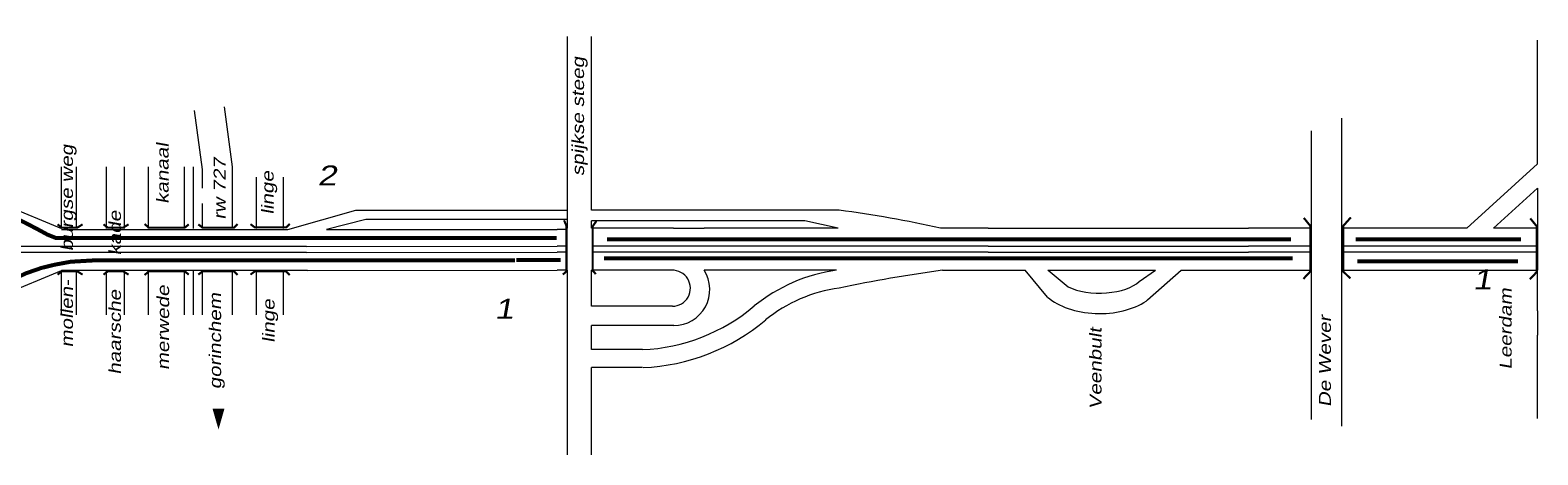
# Model space of a CAD drawing. Header units: metres. Extents: x 534 to 2631, y -2348 to -1484.
# Tile 6 of 10: x 1878 to 2066, y -1873 to -1820. Entities that reach past the tile are written whole.
import ezdxf

# ---------------------------------------------------------------- set-up
doc = ezdxf.new("R2010")
doc.units = ezdxf.units.M
doc.linetypes.add('ACAD_ISO03W100', pattern=[30, 12, -18])
doc.linetypes.add('DASHDOT', pattern=[1, 0.5, -0.25, 0, -0.25])
doc.layers.get('0').update_dxf_attribs({"lineweight": 0})
for name, color, linetype, lineweight in [('ROUTE8STROOIEN', 90, 'Continuous', 0), ('ROUTE8TEXT', 4, 'DASHDOT', 0), ('STROOI', 7, 'Continuous', 0), ('Text', 7, 'Continuous', 0)]:
    doc.layers.add(name, color=color, linetype=linetype, lineweight=lineweight)
doc.styles.add('ISO25', font='ARIALN.TTF', dxfattribs={"width": 1.5, "oblique": 10})

msp = doc.modelspace()

# ---------------------------------------------------------------- linework, layer by layer
at = {"ltscale": 0.5}
for p, q in [((2041.79, -1850.14), (2041.79, -1831.13)), ((1947.92, -1834.94), (1947.92, -1832.69)), ((2037.95, -1832.71), (2037.95, -1868.8)), ((1947.92, -1840.39), (1947.92, -1837.96)), ((1918.38, -1842.67), (1909.88, -1845.09)), ((1944.89, -1842.67), (1918.38, -1842.67)), ((1978.88, -1842.64), (1947.92, -1842.64)), ((1919.68, -1843.8), (1914.76, -1845.06)), ((1944.8, -1843.8), (1919.68, -1843.8)), ((1974.59, -1843.98), (1947.92, -1843.98)), ((1978.78, -1844.89), (1974.59, -1843.98)), ((1909.88, -1845.09), (1909.84, -1845.1)), ((1914.76, -1845.06), (1943.59, -1845.06)), ((1958.17, -1844.89), (1961.99, -1844.89)), ((1997.52, -1844.89), (2030.12, -1844.89)), ((2066.26, -1844.97), (2066.26, -1850.14)), ((1912.24, -1847.18), (1943.59, -1847.13)), ((1912.24, -1847.93), (1943.59, -1847.88)), ((1997.52, -1847.13), (2030.12, -1847.13)), ((1997.52, -1847.88), (2030.12, -1847.88)), ((1912.38, -1850.18), (1943.59, -1850.14)), ((1997.52, -1850.14), (2002.17, -1850.14)), ((2002.17, -1850.14), (2002.17, -1850.14)), ((2004.96, -1853.5), (2002.17, -1850.14)), ((2004.98, -1850.14), (2018.45, -1850.14)), ((2005.02, -1850.17), (2004.98, -1850.14)), ((2007.56, -1852.25), (2005.02, -1850.17)), ((2016.41, -1851.55), (2018.45, -1850.14)), ((2017.45, -1853.86), (2021.68, -1850.14)), ((2021.68, -1850.14), (2030.12, -1850.14)), ((2021.68, -1850.14), (2021.68, -1850.14)), ((2057.32, -1850.14), (2060.67, -1850.14)), ((2017.45, -1853.86), (2017.3, -1854)), ((2066.26, -1855.21), (2066.26, -1858.25))]:
    msp.add_line(p, q, dxfattribs=at)
at = {"color": 1, "linetype": 'ACAD_ISO03W100', "ltscale": 0.1, "const_width": 0.5, "flags": 128}
for points in [[(1902.92, -1846.1), (1880.86, -1846.1), (1879.86, -1845.7), (1878.57, -1845), (1876.9, -1844.13), (1875.15, -1843.31), (1874.33, -1843.04), (1873.2, -1842.86), (1848.43, -1842.86)], [(1848.43, -1851.41), (1874.58, -1851.41), (1875.48, -1851.3), (1877.17, -1850.52), (1879.07, -1849.86), (1880.7, -1849.46), (1882.75, -1849.08), (1885.88, -1848.9), (1938.32, -1848.9)]]:
    msp.add_lwpolyline(points, dxfattribs=at)
at = {"ltscale": 0.5}
for centre, major_axis, ratio, start_param, end_param in [((2011.46, -1850.44), (-5.5, 0), 0.465116, 7.058853, 8.975106), ((2011.46, -1850.89), (-7.84, 0), 0.595222, 6.877331, 8.695252)]:
    msp.add_ellipse(centre, major_axis=major_axis, ratio=ratio, start_param=start_param, end_param=end_param, dxfattribs=at)
at = {"layer": 'ROUTE8STROOIEN', "ltscale": 0.5, "const_width": 0.5}
for points in [[(1943.54, -1846.1), (1902.92, -1846.1)], [(2035.42, -1846.29), (1949.85, -1846.29)], [(2064.2, -1846.29), (2043.5, -1846.29)], [(1949.45, -1848.66), (2035.61, -1848.66)], [(1938.52, -1848.85), (1944.04, -1848.85)], [(2043.7, -1849.05), (2063.81, -1849.05)]]:
    msp.add_lwpolyline(points, dxfattribs=at)
at = {"layer": 'STROOI', "color": 7}
for p, q in [((1944.92, -1831.86), (1944.92, -1820.91)), ((1947.92, -1832.69), (1947.92, -1820.91)), ((2066.26, -1836.86), (2066.26, -1821.37)), ((1899.25, -1837.56), (1898.25, -1830.17)), ((1903, -1837.2), (1901.99, -1829.7)), ((1944.92, -1844.88), (1944.92, -1831.86)), ((1947.92, -1837.96), (1947.92, -1834.94)), ((1881.61, -1844.93), (1881.61, -1837.2)), ((1883.49, -1844.93), (1883.49, -1837.2)), ((1887.24, -1844.93), (1887.24, -1837.2)), ((1889.49, -1844.93), (1889.49, -1837.2)), ((1892.49, -1844.93), (1892.49, -1837.2)), ((1897, -1844.93), (1897, -1837.2)), ((1898.12, -1844.93), (1898.12, -1837.2)), ((1903, -1844.93), (1903, -1837.2)), ((2066.26, -1836.86), (2057.41, -1844.89)), ((1899.25, -1839.88), (1899.25, -1837.56)), ((1906, -1844.91), (1906, -1838.51)), ((1909.38, -1844.91), (1909.38, -1838.51)), ((1947.92, -1842.64), (1947.92, -1840.39)), ((2066.26, -1839.9), (2060.75, -1844.89)), ((2066.26, -1839.9), (2066.26, -1844.97)), ((1874.38, -1841.93), (1881.61, -1844.93)), ((1899.25, -1844.93), (1899.25, -1841.81)), ((1947.92, -1844.88), (1947.92, -1843.98)), ((1909.84, -1845.1), (1881.61, -1845.1)), ((1944.92, -1845.06), (1943.59, -1845.06)), ((1958.17, -1844.89), (1947.92, -1844.89)), ((1978.78, -1844.89), (1961.99, -1844.89)), ((1997.52, -1844.89), (1991.57, -1844.89)), ((2038.04, -1844.89), (2030.12, -1844.89)), ((2057.41, -1844.89), (2041.79, -1844.89)), ((2066.26, -1844.89), (2060.75, -1844.89)), ((1912.24, -1847.18), (1848.43, -1847.18)), ((1912.24, -1847.93), (1848.43, -1847.93)), ((1944.78, -1847.13), (1943.59, -1847.13)), ((1944.78, -1847.88), (1943.59, -1847.88)), ((1997.52, -1847.13), (1948.07, -1847.13)), ((1997.52, -1847.88), (1948.07, -1847.88)), ((2038.04, -1847.13), (2030.12, -1847.13)), ((2038.04, -1847.88), (2030.12, -1847.88)), ((2066.26, -1847.13), (2041.79, -1847.13)), ((2066.26, -1847.88), (2041.79, -1847.88)), ((1874.38, -1853.18), (1881.61, -1850.18)), ((1912.38, -1850.18), (1881.61, -1850.18)), ((1881.61, -1855.71), (1881.61, -1850.18)), ((1883.49, -1855.71), (1883.49, -1850.18)), ((1887.24, -1855.71), (1887.24, -1850.18)), ((1889.49, -1855.71), (1889.49, -1850.18)), ((1892.49, -1855.71), (1892.49, -1850.18)), ((1897, -1855.71), (1897, -1850.18)), ((1898.12, -1855.71), (1898.12, -1850.18)), ((1899.25, -1855.71), (1899.25, -1850.18)), ((1903, -1855.71), (1903, -1850.18)), ((1906, -1855.71), (1906, -1850.18)), ((1909.38, -1855.71), (1909.38, -1850.18)), ((1944.92, -1850.14), (1943.59, -1850.14)), ((1944.92, -1873.21), (1944.92, -1850.14)), ((1958.09, -1850.14), (1947.92, -1850.14)), ((1947.92, -1854.64), (1947.92, -1850.14)), ((1978.57, -1850.14), (1961.99, -1850.14)), ((1991.8, -1850.14), (1997.52, -1850.14)), ((2030.12, -1850.14), (2038.04, -1850.14)), ((2041.79, -1850.14), (2057.32, -1850.14)), ((2041.79, -1869.62), (2041.79, -1850.14)), ((2060.67, -1850.14), (2066.26, -1850.14)), ((2066.26, -1855.21), (2066.26, -1850.14)), ((1958.02, -1854.64), (1947.92, -1854.64)), ((1958.2, -1857.06), (1947.92, -1857.06)), ((1947.92, -1860.07), (1947.92, -1857.06)), ((2066.26, -1868.68), (2066.26, -1858.25)), ((1954.27, -1860.07), (1947.92, -1860.07)), ((1954.27, -1862.32), (1947.92, -1862.32)), ((1947.92, -1873.21), (1947.92, -1862.32))]:
    msp.add_line(p, q, dxfattribs=at)
at = {"layer": 'STROOI', "color": 7, "const_width": 0.263}
for points in [[(1884.24, -1844.41), (1883.58, -1844.81), (1881.63, -1844.81), (1881.1, -1844.41)], [(1889.99, -1844.41), (1889.33, -1844.81), (1887.38, -1844.81), (1886.85, -1844.41)], [(1897.52, -1844.41), (1897.03, -1844.81), (1892.52, -1844.81), (1891.99, -1844.37)], [(1903.62, -1844.37), (1903.18, -1844.81), (1899.24, -1844.81), (1898.71, -1844.41)], [(1910.16, -1844.34), (1909.71, -1844.78), (1905.77, -1844.78), (1905.24, -1844.38)], [(1944.32, -1850.68), (1944.78, -1850.27), (1944.78, -1844.62), (1944.47, -1843.9)], [(1948.45, -1850.63), (1948.04, -1850.17), (1948.04, -1844.67), (1948.51, -1844)], [(2036.96, -1851.23), (2037.83, -1850.3), (2037.83, -1844.6), (2037.02, -1843.6)], [(2042.84, -1851.17), (2041.96, -1850.3), (2041.96, -1844.6), (2042.9, -1843.54)], [(2065.29, -1851.29), (2066.17, -1850.35), (2066.17, -1844.66), (2065.35, -1843.66)], [(1884.24, -1850.69), (1883.58, -1850.29), (1881.63, -1850.29), (1881.1, -1850.69)], [(1889.99, -1850.69), (1889.33, -1850.29), (1887.38, -1850.29), (1886.85, -1850.69)], [(1897.52, -1850.69), (1897.03, -1850.29), (1892.52, -1850.29), (1891.99, -1850.74)], [(1903.62, -1850.74), (1903.18, -1850.29), (1899.24, -1850.29), (1898.71, -1850.69)], [(1910.16, -1850.74), (1909.71, -1850.29), (1905.77, -1850.29), (1905.24, -1850.69)]]:
    msp.add_lwpolyline(points, dxfattribs=at)
at = {"layer": 'STROOI', "color": 7}
for centre, radius, start, end in [((1960.47, -1982.93), 141.49, 77.3021, 82.5245), ((1958.02, -1852.39), 2.25, 270, 91.7731), ((1958.2, -1852.56), 4.5, 270, 32.5806), ((1981.45, -1870.87), 20.93, 97.9122, 129.0324), ((2018.75, -2044.95), 196.66, 97.8772, 101.697), ((1981.45, -1870.87), 18.68, 97.9122, 129.0324), ((1953.25, -1836.76), 23.33, 272.5044, 310.0798), ((1953.25, -1836.76), 25.58, 272.5044, 310.0798)]:
    msp.add_arc(centre, radius, start, end, dxfattribs=at)
at = {"layer": 'Text'}
msp.add_lwpolyline([(1901.24, -1867.44, 1.5, 0, 0), (1901.24, -1870.05, 0, 0, 0)], format="xyseb", dxfattribs=at)

# ---------------------------------------------------------------- texts
at = {"layer": 'ROUTE8TEXT', "ltscale": 0.5, "char_height": 2.5, "width": 5.64, "attachment_point": 1, "style": 'ISO25'}
for s, insert in [('2', (1913.63, -1837.05)), ('1', (2058.16, -1850.04)), ('1', (1935.78, -1853.71))]:
    msp.add_mtext(s, dxfattribs=dict(at, insert=insert))
at = {"layer": 'Text', "style": 'ISO25', "oblique": 10, "width": 1.5}
for s, p in [('spijkse steeg', (1946.97, -1838.37)), ('mollen-     burgse weg', (1883.03, -1859.8)), ('kanaal', (1894.99, -1841.84)), ('rw 727', (1902.13, -1843.82)), ('linge', (1908.13, -1843.18)), ('haarsche      kade', (1889.03, -1863.19)), ('merwede', (1895.06, -1862.63)), ('gorinchem', (1901.57, -1865.01)), ('Leerdam', (2063.02, -1862.56)), ('linge', (1908.25, -1859.21)), ('De Wever', (2040.41, -1867.24)), ('Veenbult', (2011.71, -1867.52))]:
    msp.add_text(s, height=1.5, rotation=90, dxfattribs=at).set_placement(p)

doc.saveas('drawing.dxf')
